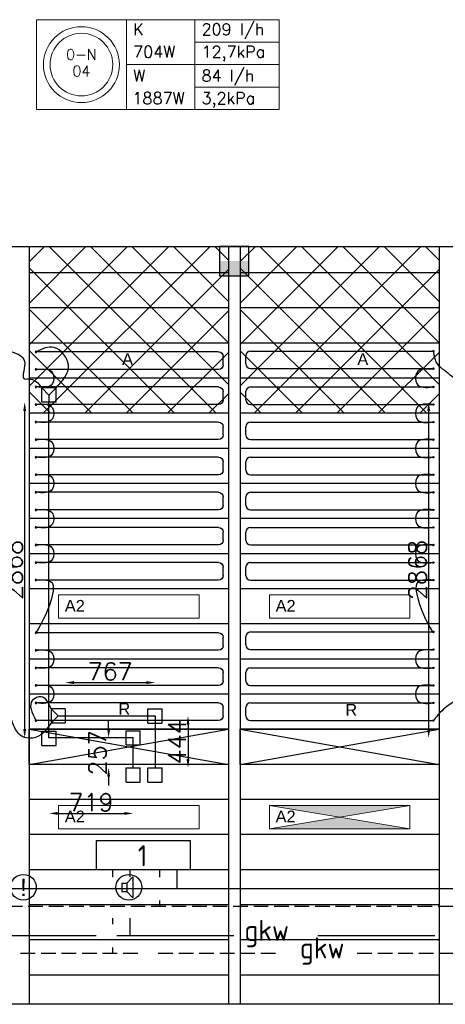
# Model space of a CAD drawing. Extents: x 7383 to 741080, y -570072 to -203000.
# Tile 37 of 45: x 553262 to 556896, y -250430 to -242017. Entities that reach past the tile are written whole.
import ezdxf
from ezdxf.enums import TextEntityAlignment as Align

# ---------------------------------------------------------------- set-up
doc = ezdxf.new("R2010")
doc.units = 0
doc.header["$LTSCALE"] = 25
for name, pattern in [('2322105', [47, 40, -7]), ('2322106', [47, 5, -2, 5, -2, 5, -2, 5, -2, 5, -2, 5, -7]), ('2322107', [2000, 1000, 1000]), ('2322108', [7, 5, -2]), ('HIDDEN', [0.375, 0.25, -0.125])]:
    doc.linetypes.add(name, pattern=pattern)
doc.layers.get('0').update_dxf_attribs({"linetype": 'CONTINUOUS'})
doc.layers.get('DEFPOINTS').update_dxf_attribs({"linetype": 'CONTINUOUS'})
for name, color, linetype in [('000Vermogens2', 7, 'CONTINUOUS'), ('60', 7, 'CONTINUOUS'), ('KP-bandraster', 5, 'CONTINUOUS'), ('KP-koppelingen', 6, 'CONTINUOUS'), ('KP-leidingen(aanvoer)', 5, 'CONTINUOUS'), ('KP-leidingen(retour)', 1, 'CONTINUOUS'), ('KP-Lucht aanvoer', 6, 'CONTINUOUS'), ('KP-maatvoering', 7, 'CONTINUOUS'), ('KP-Melders', 3, 'CONTINUOUS'), ('KP-Onderlegger CV  GKW', 3, 'CONTINUOUS'), ('KP-Oppervlak', 3, 'CONTINUOUS'), ('KP-panelen', 1, 'CONTINUOUS'), ('KP-registers', 4, 'CONTINUOUS'), ('KP-slangen', 7, 'CONTINUOUS'), ('KP-tekst', 7, 'CONTINUOUS'), ('SYM-W', 7, 'CONTINUOUS'), ('Thermostaat', 160, 'CONTINUOUS'), ('WL5501--', 130, 'CONTINUOUS'), ('WL5501-GKW', 4, 'CONTINUOUS'), ('WL5502--', 130, 'CONTINUOUS'), ('WL5502--_GKW-R', 4, 'HIDDEN'), ('WL561---_AANVOER', 10, 'CONTINUOUS'), ('WL561---_RETOUR', 10, 'CONTINUOUS')]:
    doc.layers.add(name, color=color, linetype=linetype)
doc.layers.add('KP-Aluminium', color=8, linetype='CONTINUOUS', lineweight=18)
doc.layers.add('KP-Verlichting', color=2, linetype='CONTINUOUS', lineweight=18)
doc.styles.add('arial', font='ARIAL.TTF')
doc.styles.add('BURO-018', font='ISO96.shx', dxfattribs={"height": 90})
doc.styles.add('ISO', font='ISO.SHX')
doc.styles.add('VERWOL-1', font='ROMANS.SHX')
doc.dimstyles.new('MARTIN', dxfattribs={"dimscale": 0, "dimtxt": 50, "dimasz": 75, "dimexe": 4, "dimexo": 4, "dimgap": 20, "dimtad": 1, "dimdec": 0, "dimrnd": 0.01, "dimzin": 1, "dimdsep": 46, "dimtxsty": 'VERWOL-1', "dimcen": -25, "dimdle": 1, "dimclrd": 7, "dimclre": 2, "dimclrt": 7, "dimadec": 0, "dimazin": 0, "dimtfac": 1, "dimtdec": 0, "dimtix": 1, "dimtofl": 0, "dimtmove": 0, "dimatfit": 3, "dimldrblk": 'OBLIQUE', "dimfxl": 0, "dimtvp": 33.333333, "dimtolj": 1, "dimtzin": 1, "dimarcsym": 0})

# ---------------------------------------------------------------- blocks, each defined once
blk = doc.blocks.new('SW30485012')
at = {"color": 0, "linetype": 'Continuous'}
for p, q in [((-2.5, 2.5), (-2.5, -2.5)), ((2.5, 2.5), (-2.5, 2.5)), ((2.5, -2.5), (2.5, 2.5)), ((-2.5, -2.5), (2.5, -2.5))]:
    blk.add_line(p, q, dxfattribs=at)
blk.add_solid([(-2.5, 0), (2.5, 0), (-2.5, -2.5), (2.5, -2.5)], dxfattribs=at)
at = {"color": 0, "linetype": 'Continuous', "style": 'BURO-018', "flags": 1}
blk.add_attdef('W_ID', (0, 0), '', height=1.8, dxfattribs=at)
blk = doc.blocks.new('A$C2E2C4AEC')
at = {"layer": 'SYM-W', "color": 2, "linetype": 'Continuous'}
blk.add_lwpolyline([(32023, -5400), (31223, -5400), (31223, -5150), (32023, -5150)], close=True, dxfattribs=at)
at = {"layer": 'WL5501--', "linetype": '2322105'}
for p, q in [((31512.5, -5464), (31512.5, -5400)), ((31512.5, -5964), (31512.5, -5814)), ((32396.8, -5964), (28982.8, -5964)), ((36463.7, -5964), (32976.8, -5964))]:
    blk.add_line(p, q, dxfattribs=at)
at = {"layer": 'WL5502--', "linetype": '2322106'}
for p, q in [((31362.5, -5464), (31362.5, -5400)), ((31362.5, -5864), (31362.5, -5814)), ((29401.4, -6114), (32870.7, -6114)), ((31362.5, -6114), (31362.5, -6064)), ((33450.7, -6114), (36937.6, -6114))]:
    blk.add_line(p, q, dxfattribs=at)
at = {"layer": 'WL561---_AANVOER', "linetype": '2322107'}
for p, q in [((31912.5, -5564), (31912.5, -5400)), ((48440.8, -5564), (29236.9, -5564))]:
    blk.add_line(p, q, dxfattribs=at)
at = {"layer": 'WL561---_RETOUR', "linetype": '2322108'}
for p, q in [((31762.5, -5400), (31762.5, -5464)), ((48440.8, -5714), (29236.9, -5714)), ((31762.5, -5664), (31762.5, -5714))]:
    blk.add_line(p, q, dxfattribs=at)
at = {"layer": 'Thermostaat', "xscale": 50, "yscale": 50, "zscale": 50}
blk.add_blockref('SW30485012', (32400, -200), dxfattribs=at)
at = {"layer": '60', "color": 1, "linetype": 'Continuous', "style": 'ISO'}
blk.add_text('1', height=180, dxfattribs=at).set_placement((31576.7, -5369.7))
at = {"layer": 'WL5501-GKW', "color": 1, "style": 'ISO'}
blk.add_text('gkw', height=180, dxfattribs=at).set_placement((32486.8, -6007.8))
at = {"layer": 'WL5502--_GKW-R', "color": 1, "style": 'ISO'}
blk.add_text('gkw', height=180, dxfattribs=at).set_placement((32960.7, -6157.8))
blk = doc.blocks.new('Register A')
at = {"layer": 'KP-registers', "linetype": 'Continuous'}
for p, q in [((50, 115), (50, 185)), ((90, 225), (1644, 225)), ((90, 75), (1644, 75))]:
    blk.add_line(p, q, dxfattribs=at)
for centre in [(1650, 225), (1650, 75)]:
    blk.add_circle(centre, 6, dxfattribs=at)
for centre, start, end in [((90, 185), 90, 180), ((90, 115), 180, 270)]:
    blk.add_arc(centre, 40, start, end, dxfattribs=at)
blk = doc.blocks.new('*D1747')
at = {"layer": 'DEFPOINTS', "color": 0, "linetype": 'Continuous', "transparency": 16777216}
for p in [(556754.4, -245285), (557111.8, -245285), (557111.8, -248152.9)]:
    blk.add_point(p, dxfattribs=at)
at = {"layer": 'KP-maatvoering', "color": 7, "linetype": 'Continuous', "lineweight": -2, "transparency": 16777216}
blk.add_line((556754.4, -248077.9), (556754.4, -245360), dxfattribs=at)
at = {"layer": 'KP-maatvoering', "color": 7, "linetype": 'Continuous', "transparency": 16777216}
for points in [[(556741.9, -245360), (556766.9, -245360), (556754.4, -245285)], [(556741.9, -248077.9), (556766.9, -248077.9), (556754.4, -248152.9)]]:
    blk.add_solid(points, dxfattribs=at)
at = {"layer": 'KP-maatvoering', "color": 7, "linetype": 'Continuous', "transparency": 16777216, "insert": (556659.4, -246718.9), "char_height": 150, "attachment_point": 5, "rotation": 90, "style": 'VERWOL-1'}
blk.add_mtext('\\A1;2868', dxfattribs=at)
blk = doc.blocks.new('_OBLIQUE')
at = {"color": 0, "linetype": 'ByBlock'}
blk.add_line((-0.5, -0.5), (0.5, 0.5), dxfattribs=at)
blk = doc.blocks.new('*D1748')
at = {"layer": 'DEFPOINTS', "color": 0, "linetype": 'Continuous', "transparency": 16777216}
for p in [(554418.2, -247965.7), (554418.2, -248409.7), (554699.6, -248409.7)]:
    blk.add_point(p, dxfattribs=at)
at = {"layer": 'KP-maatvoering', "color": 7, "linetype": 'Continuous', "lineweight": -2, "transparency": 16777216}
blk.add_line((554699.6, -248040.7), (554699.6, -248334.7), dxfattribs=at)
at = {"layer": 'KP-maatvoering', "color": 7, "linetype": 'Continuous', "transparency": 16777216}
for points in [[(554687.1, -248040.7), (554712.1, -248040.7), (554699.6, -247965.7)], [(554687.1, -248334.7), (554712.1, -248334.7), (554699.6, -248409.7)]]:
    blk.add_solid(points, dxfattribs=at)
at = {"layer": 'KP-maatvoering', "color": 7, "linetype": 'Continuous', "transparency": 16777216, "insert": (554604.6, -248187.7), "char_height": 150, "attachment_point": 5, "rotation": 90, "style": 'VERWOL-1'}
blk.add_mtext('\\A1;444', dxfattribs=at)
blk = doc.blocks.new('*D1749')
at = {"layer": 'DEFPOINTS', "color": 0, "linetype": 'Continuous', "transparency": 16777216}
for p in [(554231, -248152.9), (554021.7, -248409.7), (554231, -248409.7)]:
    blk.add_point(p, dxfattribs=at)
at = {"layer": 'KP-maatvoering', "color": 7, "linetype": 'Continuous', "lineweight": -2, "transparency": 16777216}
for p, q in [((554021.7, -248077.9), (554021.7, -248002.9)), ((554021.7, -248484.7), (554021.7, -248559.7))]:
    blk.add_line(p, q, dxfattribs=at)
at = {"layer": 'KP-maatvoering', "color": 7, "linetype": 'Continuous', "transparency": 16777216}
for points in [[(554009.2, -248077.9), (554034.2, -248077.9), (554021.7, -248152.9)], [(554009.2, -248484.7), (554034.2, -248484.7), (554021.7, -248409.7)]]:
    blk.add_solid(points, dxfattribs=at)
at = {"layer": 'KP-maatvoering', "color": 7, "linetype": 'Continuous', "transparency": 16777216, "insert": (553926.7, -248281.3), "char_height": 150, "attachment_point": 5, "rotation": 90, "style": 'VERWOL-1'}
blk.add_mtext('\\A1;257', dxfattribs=at)
blk = doc.blocks.new('*D1750')
at = {"layer": 'DEFPOINTS', "color": 0, "linetype": 'Continuous', "transparency": 16777216}
for p in [(554418.2, -247680.9), (553651.6, -247965.7), (554418.2, -247965.7)]:
    blk.add_point(p, dxfattribs=at)
at = {"layer": 'KP-maatvoering', "color": 7, "linetype": 'Continuous', "lineweight": -2, "transparency": 16777216}
blk.add_line((553726.6, -247680.9), (554343.2, -247680.9), dxfattribs=at)
at = {"layer": 'KP-maatvoering', "color": 7, "linetype": 'Continuous', "transparency": 16777216}
for points in [[(553726.6, -247668.4), (553726.6, -247693.4), (553651.6, -247680.9)], [(554343.2, -247668.4), (554343.2, -247693.4), (554418.2, -247680.9)]]:
    blk.add_solid(points, dxfattribs=at)
at = {"layer": 'KP-maatvoering', "color": 7, "linetype": 'Continuous', "transparency": 16777216, "insert": (554034.9, -247585.9), "char_height": 150, "attachment_point": 5, "style": 'VERWOL-1'}
blk.add_mtext('\\A1;767', dxfattribs=at)
blk = doc.blocks.new('*D1751')
at = {"layer": 'DEFPOINTS', "color": 0, "linetype": 'Continuous', "transparency": 16777216}
for p in [(553511.8, -248152.9), (554231, -248152.9), (554231, -248798.6)]:
    blk.add_point(p, dxfattribs=at)
at = {"layer": 'KP-maatvoering', "color": 7, "linetype": 'Continuous', "lineweight": -2, "transparency": 16777216}
blk.add_line((553586.8, -248798.6), (554156, -248798.6), dxfattribs=at)
at = {"layer": 'KP-maatvoering', "color": 7, "linetype": 'Continuous', "transparency": 16777216}
for points in [[(553586.8, -248786.1), (553586.8, -248811.1), (553511.8, -248798.6)], [(554156, -248786.1), (554156, -248811.1), (554231, -248798.6)]]:
    blk.add_solid(points, dxfattribs=at)
at = {"layer": 'KP-maatvoering', "color": 7, "linetype": 'Continuous', "transparency": 16777216, "insert": (553871.4, -248703.6), "char_height": 150, "attachment_point": 5, "style": 'VERWOL-1'}
blk.add_mtext('\\A1;719', dxfattribs=at)
blk = doc.blocks.new('*D1752')
at = {"layer": 'DEFPOINTS', "color": 0, "linetype": 'Continuous', "transparency": 16777216}
for p in [(553305.1, -245285), (553511.8, -245285), (553511.8, -248152.9)]:
    blk.add_point(p, dxfattribs=at)
at = {"layer": 'KP-maatvoering', "color": 7, "linetype": 'Continuous', "lineweight": -2, "transparency": 16777216}
blk.add_line((553305.1, -248077.9), (553305.1, -245360), dxfattribs=at)
at = {"layer": 'KP-maatvoering', "color": 7, "linetype": 'Continuous', "transparency": 16777216}
for points in [[(553292.6, -245360), (553317.6, -245360), (553305.1, -245285)], [(553292.6, -248077.9), (553317.6, -248077.9), (553305.1, -248152.9)]]:
    blk.add_solid(points, dxfattribs=at)
at = {"layer": 'KP-maatvoering', "color": 7, "linetype": 'Continuous', "transparency": 16777216, "insert": (553210.1, -246718.9), "char_height": 150, "attachment_point": 5, "rotation": 90, "style": 'VERWOL-1'}
blk.add_mtext('\\A1;2868', dxfattribs=at)

msp = doc.modelspace()

# ---------------------------------------------------------------- hatches: boundary and pattern name
at = {"layer": 'KP-Aluminium', "linetype": 'Continuous'}
h = msp.add_hatch(dxfattribs=at)
h.set_pattern_fill('ANSI37', color=256, scale=2000)
h.set_pattern_definition([(45, (46675.23, 12214.05), (-176.7767, 176.7767), []), (135, (46675.23, 12214.05), (-176.7767, -176.7767), [])])
h.paths.add_polyline_path([(555048, -245080), (553348, -245080), (553348, -245380), (555048, -245380)])
h.paths.add_polyline_path([(555048, -244780), (553348, -244780), (553348, -245080), (555048, -245080)])
h.paths.add_polyline_path([(555048, -244480), (553348, -244480), (553348, -244780), (555048, -244780)])
h.paths.add_polyline_path([(555048, -244180), (553348, -244180), (553348, -244480), (555048, -244480)])
h.paths.add_polyline_path([(555048, -243955), (553348, -243955), (553348, -244180), (555048, -244180)])
h = msp.add_hatch(dxfattribs=at)
h.set_pattern_fill('ANSI37', color=256, scale=2000)
h.set_pattern_definition([(45, (48475.23, 12214.05), (-176.7767, 176.7767), []), (135, (48475.23, 12214.05), (-176.7767, -176.7767), [])])
h.paths.add_polyline_path([(556848, -245080), (555148, -245080), (555148, -245380), (556848, -245380)])
h.paths.add_polyline_path([(556848, -244780), (555148, -244780), (555148, -245080), (556848, -245080)])
h.paths.add_polyline_path([(556848, -244480), (555148, -244480), (555148, -244780), (556848, -244780)])
h.paths.add_polyline_path([(556848, -244180), (555148, -244180), (555148, -244480), (556848, -244480)])
h.paths.add_polyline_path([(556848, -243955), (555148, -243955), (555148, -244180), (556848, -244180)])
at = {"layer": 'KP-Verlichting', "linetype": 'Continuous'}
h = msp.add_hatch(color=256, dxfattribs=at)
h.dxf.hatch_style = 1
h.paths.add_polyline_path([(556594.2, -248730), (555394.2, -248730), (555994.2, -248830)])
h.paths.add_polyline_path([(555994.2, -248830), (555394.2, -248930), (556594.2, -248930)])

# ---------------------------------------------------------------- linework, layer by layer
at = {"layer": '000Vermogens2', "linetype": 'Continuous', "lineweight": 0}
for p, q in [((553405.3, -242016.8), (553405.3, -242784.7)), ((553405.3, -242016.8), (555478.2, -242016.8)), ((554173.2, -242016.8), (554173.2, -242784.7)), ((554758.4, -242400.7), (554758.4, -242016.8)), ((555478.2, -242016.8), (555478.2, -242784.7)), ((554758.4, -242208.8), (555478.2, -242208.8)), ((554173.2, -242400.7), (555478.2, -242400.7)), ((554758.4, -242400.7), (554758.4, -242784.7)), ((554758.4, -242592.7), (555478.2, -242592.7)), ((553405.3, -242784.7), (555478.2, -242784.7))]:
    msp.add_line(p, q, dxfattribs=at)
for radius in [324.2, 267.6]:
    msp.add_circle((553789.3, -242400.7), radius, dxfattribs=at)
at = {"layer": 'KP-bandraster', "linetype": 'Continuous'}
for p, q in [((553344.2, -243955), (553344.2, -250429.8)), ((555044.2, -243955), (555044.2, -250429.8)), ((555144.2, -243955), (555144.2, -250429.8)), ((556844.2, -243955), (556844.2, -250429.8))]:
    msp.add_line(p, q, dxfattribs=at)
at = {"layer": 'KP-koppelingen', "linetype": 'Continuous'}
for p, q in [((553451, -245285), (553451.1, -245163.3)), ((553572.7, -245163.4), (553451.1, -245163.3)), ((553451.1, -245163.3), (553511.9, -245224.2)), ((553511.9, -245224.2), (553511.8, -245285)), ((553511.9, -245224.2), (553572.7, -245163.4)), ((553572.7, -245285), (553572.7, -245163.4)), ((553572.7, -245285), (553451, -245285)), ((553530, -247904.7), (553529.9, -248026.4)), ((553651.7, -247904.8), (553530, -247904.7)), ((553590.8, -247965.6), (553530, -247904.7)), ((553651.7, -247904.8), (553651.6, -248026.5)), ((554357.4, -248026.5), (554357.4, -247904.8)), ((554357.4, -247904.8), (554479, -247904.8)), ((554479, -248026.5), (554479, -247904.8)), ((553529.9, -248026.4), (553590.8, -247965.6)), ((553590.8, -247965.6), (553651.6, -247965.7)), ((553451, -248217.2), (553451, -248095.6)), ((553451, -248095.6), (553572.7, -248095.6)), ((553651.6, -248026.5), (553529.9, -248026.4)), ((553572.7, -248217.2), (553572.7, -248095.6)), ((554170.2, -248213.7), (554170.2, -248092)), ((554170.2, -248092), (554291.8, -248092)), ((554291.8, -248213.7), (554291.8, -248092)), ((554357.4, -248026.5), (554479, -248026.5)), ((553451, -248217.2), (553572.7, -248217.2)), ((554170.2, -248213.7), (554291.8, -248213.7)), ((554170.2, -248531.3), (554170.2, -248409.7)), ((554170.2, -248409.7), (554291.8, -248409.7)), ((554291.8, -248531.3), (554291.8, -248409.7)), ((554357.4, -248531.3), (554357.4, -248409.7)), ((554357.4, -248409.7), (554479, -248409.7)), ((554479, -248531.3), (554479, -248409.7)), ((554170.2, -248531.3), (554291.8, -248531.3)), ((554357.4, -248531.3), (554479, -248531.3))]:
    msp.add_line(p, q, dxfattribs=at)
at = {"layer": 'KP-leidingen(aanvoer)', "linetype": 'Continuous'}
for p, q in [((553511.8, -248152.9), (553511.8, -245285)), ((554231, -248152.9), (553511.8, -248152.9)), ((554231, -248409.7), (554231, -248152.9))]:
    msp.add_line(p, q, dxfattribs=at)
at = {"layer": 'KP-leidingen(retour)', "linetype": 'Continuous'}
for p, q in [((553651.6, -247965.7), (554418.2, -247965.7)), ((554418.2, -247965.7), (554418.2, -248409.7))]:
    msp.add_line(p, q, dxfattribs=at)
at = {"layer": 'KP-Lucht aanvoer', "linetype": 'Continuous'}
for p, q in [((553344.2, -248080), (555044.2, -248080)), ((553344.2, -248380), (553344.2, -248080)), ((553344.2, -248080), (555044.2, -248380)), ((553344.2, -248380), (555044.2, -248080)), ((555044.2, -248080), (555044.2, -248380)), ((555144.2, -248080), (556844.2, -248080)), ((555144.2, -248380), (555144.2, -248080)), ((555144.2, -248080), (556844.2, -248380)), ((555144.2, -248380), (556844.2, -248080)), ((556844.2, -248080), (556844.2, -248380)), ((555044.2, -248380), (553344.2, -248380)), ((556844.2, -248380), (555144.2, -248380))]:
    msp.add_line(p, q, dxfattribs=at)
at = {"layer": 'KP-Melders', "linetype": 'Continuous'}
for p, q in [((554177.4, -249395.6), (554229.4, -249340.2)), ((554229.4, -249340.2), (554229.4, -249520.9)), ((554134.3, -249395.6), (554177.4, -249395.6)), ((554134.3, -249395.6), (554134.3, -249465.6)), ((554177.4, -249395.6), (554177.4, -249465.6)), ((554134.3, -249465.6), (554177.4, -249465.6)), ((554134.3, -249465.6), (554177.4, -249465.6)), ((554177.4, -249465.6), (554229.4, -249520.9))]:
    msp.add_line(p, q, dxfattribs=at)
for centre in [(553294.2, -249430), (554194.2, -249430)]:
    msp.add_circle(centre, 110, dxfattribs=at)
at = {"layer": 'KP-Oppervlak', "linetype": 'Continuous'}
for p, q in [((551706.4, -243955), (558482.1, -243955)), ((558544, -250429.8), (551713.6, -250429.8))]:
    msp.add_line(p, q, dxfattribs=at)
at = {"layer": 'KP-panelen', "linetype": 'Continuous'}
for p, q in [((555044.2, -244180), (553344.2, -244180)), ((556844.2, -244180), (555144.2, -244180)), ((555044.2, -244480), (553344.2, -244480)), ((556844.2, -244480), (555144.2, -244480)), ((555044.2, -244780), (553344.2, -244780)), ((556844.2, -244780), (555144.2, -244780)), ((555044.2, -245080), (553344.2, -245080)), ((556844.2, -245080), (555144.2, -245080)), ((555044.2, -245380), (553344.2, -245380)), ((556844.2, -245380), (555144.2, -245380)), ((555044.2, -245680), (553344.2, -245680)), ((556844.2, -245680), (555144.2, -245680)), ((555044.2, -245980), (553344.2, -245980)), ((556844.2, -245980), (555144.2, -245980)), ((555044.2, -246280), (553344.2, -246280)), ((556844.2, -246280), (555144.2, -246280)), ((555044.2, -246580), (553344.2, -246580)), ((556844.2, -246580), (555144.2, -246580)), ((555044.2, -246880), (553344.2, -246880)), ((556844.2, -246880), (555144.2, -246880)), ((555044.2, -247180), (553344.2, -247180)), ((556844.2, -247180), (555144.2, -247180)), ((555044.2, -247480), (553344.2, -247480)), ((556844.2, -247480), (555144.2, -247480)), ((555044.2, -247780), (553344.2, -247780)), ((556844.2, -247780), (555144.2, -247780)), ((555044.2, -248080), (553344.2, -248080)), ((555044.2, -248080), (553344.2, -248080)), ((556844.2, -248080), (555144.2, -248080)), ((556844.2, -248080), (555144.2, -248080)), ((555044.2, -248380), (553344.2, -248380)), ((555044.2, -248380), (553344.2, -248380)), ((556844.2, -248380), (555144.2, -248380)), ((556844.2, -248380), (555144.2, -248380)), ((555044.2, -248680), (553344.2, -248680)), ((556844.2, -248680), (555144.2, -248680)), ((555044.2, -248980), (553344.2, -248980)), ((556844.2, -248980), (555144.2, -248980)), ((555044.2, -249280), (553344.2, -249280)), ((556844.2, -249280), (555144.2, -249280)), ((555044.2, -249580), (553344.2, -249580)), ((556844.2, -249580), (555144.2, -249580)), ((555044.2, -249880), (553344.2, -249880)), ((556844.2, -249880), (555144.2, -249880)), ((555044.2, -250180), (553344.2, -250180)), ((556844.2, -250180), (555144.2, -250180))]:
    msp.add_line(p, q, dxfattribs=at)
at = {"layer": 'KP-slangen', "linetype": 'Continuous'}
for points in [[(553572.7, -245163.4), (553677.9, -244968.5), (553556.1, -244817.4), (553400.2, -244855)], [(553194.2, -244855), (553303.6, -244934.4), (553296.8, -245082.4), (553406, -245110.7), (553451.1, -245163.3), (553449.8, -245160.4)], [(556794.2, -244848.5), (556826.1, -244956.5), (556888, -245012.4), (557002.9, -245109.3), (557051.1, -245163.3)], [(553400.2, -245005), (553542, -245033.9), (553542, -245126.7), (553400.2, -245155)], [(556794.2, -245005), (556652.5, -245033.9), (556652.5, -245126.7), (556794.2, -245155)], [(553400.2, -245305), (553542, -245333.9), (553542, -245426.7), (553400.2, -245455)], [(556794.2, -245305), (556652.5, -245333.9), (556652.5, -245426.7), (556794.2, -245455)], [(553400.2, -245605), (553542, -245633.9), (553542, -245726.7), (553400.2, -245755)], [(556794.2, -245605), (556652.5, -245633.9), (556652.5, -245726.7), (556794.2, -245755)], [(553400.2, -245905), (553542, -245933.9), (553542, -246026.7), (553400.2, -246055)], [(556794.2, -245905), (556652.5, -245933.9), (556652.5, -246026.7), (556794.2, -246055)], [(553400.2, -246205), (553542, -246233.9), (553542, -246326.7), (553400.2, -246355)], [(556794.2, -246205), (556652.5, -246233.9), (556652.5, -246326.7), (556794.2, -246355)], [(553400.2, -246505), (553542, -246533.9), (553542, -246626.7), (553400.2, -246655)], [(556794.2, -246505), (556652.5, -246533.9), (556652.5, -246626.7), (556794.2, -246655)], [(553400.2, -246805), (553542, -246833.9), (553542, -246926.7), (553400.2, -247255)], [(556794.2, -246805), (556652.5, -246833.9), (556652.5, -246926.7), (556788.2, -247248.5)], [(553400.2, -247405), (553542, -247433.9), (553542, -247526.7), (553400.2, -247555)], [(556794.2, -247405), (556652.5, -247433.9), (556652.5, -247526.7), (556794.2, -247555)], [(553400.2, -247705), (553542, -247733.9), (553542, -247826.7), (553400.2, -247855)], [(556794.2, -247705), (556652.5, -247733.9), (556652.5, -247826.7), (556794.2, -247855)], [(553530, -247904.7), (553444.9, -247802.3), (553372.7, -247831.6), (553400.2, -248005)], [(557130, -247904.7), (557099.2, -247826.3), (556881.6, -247908.6), (556794.2, -248005)], [(553529.9, -248026.4), (553403, -248148.2), (553276.2, -248136.5), (553194.2, -248005)]]:
    msp.add_spline(points, degree=3, dxfattribs=at)
at = {"layer": 'KP-Verlichting', "linetype": 'Continuous'}
for p, q in [((553594.2, -246930), (554794.2, -246930)), ((553594.2, -246930), (553594.2, -247130)), ((554794.2, -246930), (554794.2, -247130)), ((555394.2, -246930), (556594.2, -246930)), ((555394.2, -246930), (555394.2, -247130)), ((556594.2, -246930), (556594.2, -247130)), ((553594.2, -247130), (554794.2, -247130)), ((555394.2, -247130), (556594.2, -247130)), ((553594.2, -248730), (554794.2, -248730)), ((553594.2, -248730), (553594.2, -248930)), ((554794.2, -248730), (554794.2, -248930)), ((555394.2, -248730), (556594.2, -248730)), ((555394.2, -248730), (555394.2, -248930)), ((555394.2, -248930), (556594.2, -248730)), ((555394.2, -248730), (556594.2, -248930)), ((556594.2, -248730), (556594.2, -248930)), ((553594.2, -248930), (554794.2, -248930)), ((555394.2, -248930), (556594.2, -248930))]:
    msp.add_line(p, q, dxfattribs=at)

# ---------------------------------------------------------------- block references
at = {"layer": 'KP-Onderlegger CV  GKW', "linetype": 'Continuous'}
msp.add_blockref('A$C2E2C4AEC', (522694.2, -243880), dxfattribs=at)
at = {"layer": 'KP-registers', "linetype": 'Continuous', "xscale": -1}
for p in [(555050.2, -245080), (555050.2, -245380), (555050.2, -245680), (555050.2, -245980), (555050.2, -246280), (555050.2, -246580), (555050.2, -246880), (555050.2, -247480), (555050.2, -247780), (555050.2, -248080)]:
    msp.add_blockref('Register A', p, dxfattribs=at)
at = {"layer": 'KP-registers', "linetype": 'Continuous'}
for p in [(555144.2, -245073.5), (555144.2, -245380), (555144.2, -245680), (555144.2, -245980), (555144.2, -246280), (555144.2, -246580), (555144.2, -246880), (555144.2, -247473.5), (555144.2, -247780), (555144.2, -248080)]:
    msp.add_blockref('Register A', p, dxfattribs=at)

# ---------------------------------------------------------------- texts
at = {"layer": '000Vermogens2', "linetype": 'Continuous', "lineweight": 0, "style": 'VERWOL-1'}
for s, p in [('209 l/h', (554814.7, -242148.9)), ('K', (554230.9, -242148.9)), ('704W', (554230.9, -242340.8)), ('12,7kPa', (554814.7, -242340.8)), ('W', (554230.9, -242545.2)), ('84 l/h', (554814.7, -242545.2)), ('3,2kPa', (554814.7, -242737.2)), ('1887W', (554224.8, -242737.2))]:
    msp.add_text(s, height=100, dxfattribs=at).set_placement(p)
for s, p in [('0-N', (553789.3, -242314.1)), ('04', (553789.3, -242455.9))]:
    msp.add_text(s, height=90, dxfattribs=at).set_placement(p, align=Align.MIDDLE_CENTER)
at = {"layer": 'KP-Melders', "linetype": 'Continuous', "insert": (553294.2, -249430), "char_height": 150, "attachment_point": 5, "style": 'arial'}
msp.add_mtext('\\A1;!', dxfattribs=at)
at = {"layer": 'KP-tekst', "linetype": 'Continuous', "char_height": 100, "attachment_point": 5, "style": 'arial'}
for s, insert in [('\\A1;A', (554183.1, -244916.8)), ('\\A1;A', (556191.8, -244916.6)), ('\\A1;R', (554155.9, -247905.5)), ('\\A1;R', (556093.3, -247913.7))]:
    msp.add_mtext(s, dxfattribs=dict(at, insert=insert))
at = {"layer": 'KP-Verlichting', "linetype": 'Continuous', "char_height": 100, "attachment_point": 5, "style": 'arial'}
for insert in [(553732.8, -247024.9), (555532.8, -247024.9), (553732.8, -248824.9), (555532.8, -248824.9)]:
    msp.add_mtext('\\A1;A2', dxfattribs=dict(at, insert=insert))

# ---------------------------------------------------------------- dimensions: what is measured, and where the dimension line sits
at = {"layer": 'KP-maatvoering', "linetype": 'Continuous'}
for base, p1, p2, picture, middle in [((553305.1, -245285), (553511.8, -248152.9), (553511.8, -245285), '*D1752', (553210.1, -246718.9)), ((556754.4, -245285), (557111.8, -248152.9), (557111.8, -245285), '*D1747', (556659.4, -246718.9)), ((554021.7, -248409.7), (554231, -248152.9), (554231, -248409.7), '*D1749', (553926.7, -248281.3)), ((554699.6, -248409.7), (554418.2, -247965.7), (554418.2, -248409.7), '*D1748', (554604.6, -248187.7))]:
    dim = msp.add_linear_dim(base=base, p1=p1, p2=p2, angle=90, dimstyle='MARTIN', override={"dimscale": 1, "dimtxt": 150, "dimse1": 1, "dimse2": 1}, dxfattribs=at)
    dim.commit()
    dim.dimension.update_dxf_attribs({"geometry": picture, "text_midpoint": middle})
for base, p1, p2, picture, middle in [((554418.2, -247680.9), (553651.6, -247965.7), (554418.2, -247965.7), '*D1750', (554034.9, -247585.9)), ((554231, -248798.6), (553511.8, -248152.9), (554231, -248152.9), '*D1751', (553871.4, -248703.6))]:
    dim = msp.add_linear_dim(base=base, p1=p1, p2=p2, dimstyle='MARTIN', override={"dimscale": 1, "dimtxt": 150, "dimse1": 1, "dimse2": 1}, dxfattribs=at)
    dim.commit()
    dim.dimension.update_dxf_attribs({"geometry": picture, "text_midpoint": middle})

doc.saveas('drawing.dxf')
